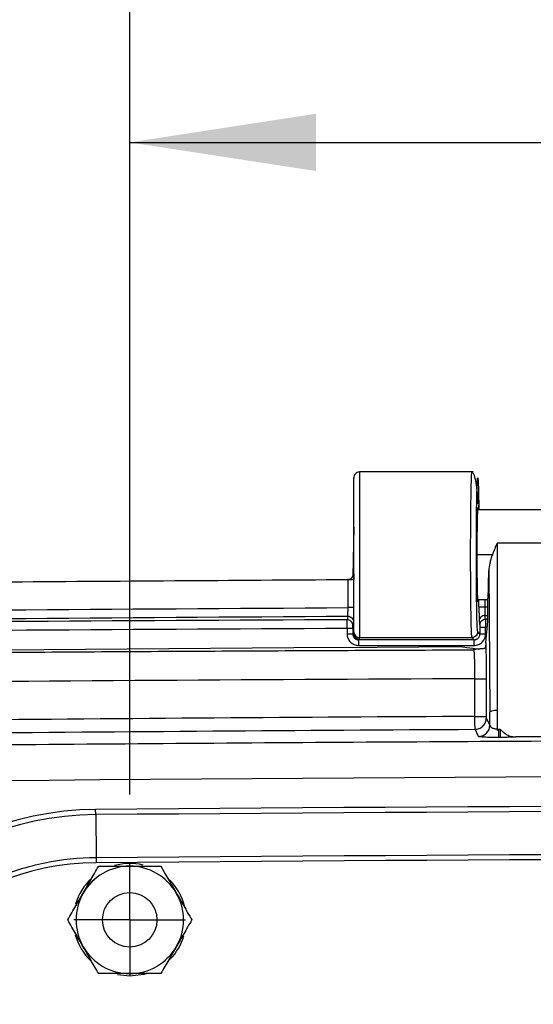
# Model space of a CAD drawing. Header units: inches. Extents: x 1.2 to 53.8, y 1.2 to 41.3.
# Tile 27 of 45: x 38.2 to 40, y 19 to 22.5. Entities that reach past the tile are written whole.
import ezdxf

# ---------------------------------------------------------------- set-up
doc = ezdxf.new("R2010")
doc.units = ezdxf.units.IN
doc.header["$LTSCALE"] = 5
doc.header["$MEASUREMENT"] = 0
doc.linetypes.add('CENTERX2', pattern=[0.8, 0.5, -0.1, 0.1, -0.1])
doc.layers.add('CENTER', color=40, linetype='CENTERX2')
doc.layers.add('DIMENSIONS', color=140, linetype='Continuous', lineweight=25)
doc.styles.add('SLDTEXTSTYLE0', font='TXT', dxfattribs={"width": 0.7})
doc.dimstyles.new('SLDDIMSTYLE1', dxfattribs={"dimtxt": 0.424805, "dimasz": 0.65, "dimexe": 0, "dimexo": 0.0625, "dimgap": 0.106201, "dimtad": 0, "dimtih": 1, "dimtoh": 1, "dimrnd": 1e-09, "dimzin": 12, "dimdsep": 46, "dimtxsty": 'SLDTEXTSTYLE0', "dimsah": 1, "dimcen": 0.09, "dimadec": 0, "dimazin": 3, "dimtfac": 1, "dimtofl": 0, "dimtmove": 0, "dimatfit": 3, "dimfxl": 0, "dimfrac": 2, "dimtolj": 1, "dimtzin": 12, "dimarcsym": 0})
doc.dimstyles.new('SLDDIMSTYLE4', dxfattribs={"dimtxt": 0.424805, "dimasz": 0.65, "dimexe": 0, "dimexo": 0.0625, "dimgap": 0.106201, "dimtad": 0, "dimtih": 1, "dimtoh": 1, "dimrnd": 1e-09, "dimzin": 4, "dimdsep": 46, "dimtxsty": 'SLDTEXTSTYLE0', "dimsah": 1, "dimcen": 0.09, "dimadec": 0, "dimazin": 1, "dimtfac": 1, "dimtofl": 0, "dimtmove": 0, "dimatfit": 3, "dimfxl": 0, "dimfrac": 2, "dimtolj": 1, "dimtzin": 12, "dimarcsym": 0})

# ---------------------------------------------------------------- blocks, each defined once
blk = doc.blocks.new('_D_13')
at = {"layer": 'DIMENSIONS'}
for p, q in [((38.1701, 19.3253), (32.0401, 19.3253)), ((32.6651, 19.3253), (32.6651, 16.2969)), ((31.8572, 15.5267), (31.7146, 15.5267)), ((31.7146, 15.5267), (31.7146, 14.8515)), ((33.4729, 15.5267), (33.6156, 15.5267)), ((33.6156, 15.5267), (33.6156, 14.8515)), ((31.7146, 14.8515), (31.8572, 14.8515)), ((33.6156, 14.8515), (33.4729, 14.8515)), ((32.6651, 11.3253), (32.6651, 14.7564)), ((38.6701, 11.3253), (32.0401, 11.3253))]:
    blk.add_line(p, q, dxfattribs=at)
for points in [[(32.6651, 19.3253), (32.5651, 18.6753), (32.7651, 18.6753)], [(32.6651, 11.3253), (32.7651, 11.9753), (32.5651, 11.9753)]]:
    blk.add_solid(points, dxfattribs=at)
at = {"layer": 'DIMENSIONS', "char_height": 0.41667, "attachment_point": 1, "style": 'SLDTEXTSTYLE0'}
for s, insert in [('8.00', (32.0339, 16.1589)), ('203.2', (31.8572, 15.3886))]:
    blk.add_mtext(s, dxfattribs=dict(at, insert=insert))
blk = doc.blocks.new('_D_14')
at = {"layer": 'DIMENSIONS'}
for p, q in [((38.6151, 19.7628), (38.6151, 22.6632)), ((47.6151, 19.6703), (47.6151, 22.6632)), ((38.6151, 22.0382), (41.9081, 22.0382)), ((42.4837, 22.0382), (42.3411, 22.0382)), ((42.3411, 22.0382), (42.3411, 21.3631)), ((44.0995, 22.0382), (44.2421, 22.0382)), ((44.2421, 22.0382), (44.2421, 21.3631)), ((47.6151, 22.0382), (44.6751, 22.0382)), ((42.3411, 21.3631), (42.4837, 21.3631)), ((44.2421, 21.3631), (44.0995, 21.3631))]:
    blk.add_line(p, q, dxfattribs=at)
for points in [[(38.6151, 22.0382), (39.2651, 21.9382), (39.2651, 22.1382)], [(47.6151, 22.0382), (46.9651, 22.1382), (46.9651, 21.9382)]]:
    blk.add_solid(points, dxfattribs=at)
at = {"layer": 'DIMENSIONS', "char_height": 0.41667, "attachment_point": 1, "style": 'SLDTEXTSTYLE0'}
for s, insert in [('9.00', (42.6604, 22.6704)), ('228.6', (42.4837, 21.9002))]:
    blk.add_mtext(s, dxfattribs=dict(at, insert=insert))
blk = doc.blocks.new('_D_15')
at = {"layer": 'DIMENSIONS'}
for p, q in [((37.8026, 17.9253), (37.8026, 24.3482)), ((48.4276, 17.9253), (48.4276, 24.3482)), ((37.8026, 23.7232), (41.9081, 23.7232)), ((42.4837, 23.7232), (42.3411, 23.7232)), ((42.3411, 23.7232), (42.3411, 23.048)), ((44.0995, 23.7232), (44.2421, 23.7232)), ((44.2421, 23.7232), (44.2421, 23.048)), ((48.4276, 23.7232), (44.6751, 23.7232)), ((42.3411, 23.048), (42.4837, 23.048)), ((44.2421, 23.048), (44.0995, 23.048))]:
    blk.add_line(p, q, dxfattribs=at)
for points in [[(37.8026, 23.7232), (38.4526, 23.6232), (38.4526, 23.8232)], [(48.4276, 23.7232), (47.7776, 23.8232), (47.7776, 23.6232)]]:
    blk.add_solid(points, dxfattribs=at)
at = {"layer": 'DIMENSIONS', "char_height": 0.41667, "attachment_point": 1, "style": 'SLDTEXTSTYLE0'}
for s, insert in [('10.63', (42.4837, 24.3554)), ('269.9', (42.4837, 23.5851))]:
    blk.add_mtext(s, dxfattribs=dict(at, insert=insert))
blk = doc.blocks.new('SW_CENTERMARKSYMBOL_7')
at = {"layer": 'CENTER', "color": 0}
for p, q in [((0, 0.1), (0, 0.195)), ((0, 0), (0, 0.1)), ((-0.1, 0), (-0.195, 0)), ((0, 0), (-0.1, 0)), ((0, 0), (0, -0.1)), ((0, 0), (0.1, 0)), ((0.1, 0), (0.195, 0)), ((0, -0.1), (0, -0.195))]:
    blk.add_line(p, q, dxfattribs=at)

msp = doc.modelspace()

# ---------------------------------------------------------------- linework, layer by layer
for p, q in [((39.3964, 20.3307), (39.3964, 20.8681)), ((39.8133, 20.8882), (39.4164, 20.8882)), ((39.4164, 20.8882), (39.4164, 20.3107)), ((40.3387, 20.7557), (39.8285, 20.7557)), ((39.833, 20.7557), (39.8328, 20.7725)), ((39.8328, 20.7722), (39.833, 20.7557)), ((39.3964, 20.6957), (39.3939, 20.5232)), ((39.3964, 20.6953), (39.3939, 20.5232)), ((39.8971, 20.6399), (39.8971, 19.9912)), ((40.3307, 20.6399), (39.8971, 20.6399)), ((39.8803, 20.5994), (39.8263, 20.5994)), ((39.3767, 20.4149), (39.3767, 20.5129)), ((39.3948, 20.5252), (39.3964, 20.5329)), ((39.3964, 20.5329), (39.3964, 20.5131)), ((39.8678, 20.5444), (39.8712, 20.05)), ((39.8285, 20.4432), (39.8639, 20.4432)), ((39.8335, 20.4176), (39.8335, 20.4432)), ((39.8535, 20.4432), (39.8535, 20.4176)), ((39.8639, 20.3671), (39.8639, 20.4432)), ((39.8535, 20.4176), (39.8639, 20.4176)), ((39.3758, 20.3851), (39.3734, 20.3728)), ((39.8568, 20.3751), (39.8542, 20.3877)), ((39.8542, 20.3877), (39.8639, 20.3877)), ((39.8639, 20.3751), (39.8568, 20.3751)), ((39.3731, 20.3433), (39.3731, 20.3231)), ((39.3933, 20.3431), (39.3933, 20.3229)), ((39.3959, 20.3651), (39.3935, 20.3529)), ((39.8343, 20.3678), (39.8369, 20.3551)), ((39.837, 20.3453), (39.837, 20.3228)), ((39.8568, 20.3231), (39.8568, 20.3456)), ((39.8573, 20.292), (39.8639, 20.3671)), ((39.3964, 20.3259), (39.3933, 20.3229)), ((39.3964, 20.3307), (39.3964, 20.3259)), ((39.4133, 20.3028), (39.4164, 20.3059)), ((39.4164, 20.3107), (39.8091, 20.3107)), ((39.4164, 20.3059), (39.4164, 20.3107)), ((39.8091, 20.3107), (39.817, 20.3028)), ((39.837, 20.3228), (39.8291, 20.3307)), ((39.8163, 20.2665), (39.8154, 20.2704)), ((39.8194, 20.1669), (39.8588, 20.1669)), ((39.8194, 20.0353), (39.8194, 20.1669)), ((39.8588, 20.1669), (39.8588, 20.0353)), ((39.8194, 20.0353), (39.8588, 20.0353)), ((39.8716, 20.0045), (39.8712, 20.05)), ((39.8712, 20.05), (39.8712, 20.05)), ((39.8589, 20.0297), (39.8716, 20.0045)), ((39.8324, 19.9651), (39.8198, 19.9904)), ((39.8971, 19.9912), (39.8971, 19.9862)), ((39.9016, 19.9909), (39.9073, 19.991)), ((39.9075, 19.9619), (39.9018, 19.9618)), ((38.4962, 19.6925), (38.4961, 19.7107)), ((38.4962, 19.6925), (38.4974, 19.5433)), ((38.4974, 19.5433), (38.4975, 19.5249)), ((38.6151, 19.1284), (38.5722, 19.1332))]:
    msp.add_line(p, q)
at = {"flags": 128}
for points in [[(37.4443, 20.2608), (37.7348, 20.2636), (38.0254, 20.2662), (38.3159, 20.2686), (38.6064, 20.271), (38.897, 20.2731), (39.1875, 20.2752), (39.4781, 20.277), (39.7686, 20.2788)], [(39.4131, 20.2831), (39.4636, 20.2831), (39.514, 20.2831), (39.5645, 20.2831), (39.615, 20.2831), (39.6654, 20.2831), (39.7159, 20.2831), (39.7664, 20.2831), (39.8168, 20.2831)], [(39.817, 20.3028), (39.7666, 20.3028), (39.7161, 20.3028), (39.6656, 20.3028), (39.6152, 20.3028), (39.5647, 20.3028), (39.5142, 20.3028), (39.4638, 20.3028), (39.4133, 20.3028)], [(39.7686, 20.2788), (39.7908, 20.2759), (39.8122, 20.2731), (39.8322, 20.2704)], [(38.6726, 19.137), (38.6641, 19.1346), (38.6151, 19.1284)]]:
    msp.add_lwpolyline(points, dxfattribs=at)
msp.add_circle((38.6151, 19.3253), 0.095)
for centre, radius, start, end in [((39.3764, 20.5329), 0.0199, 280.2179, 0.0242), ((39.4164, 20.3307), 0.02, 180.0044, 270.0043), ((39.8322, 20.0045), 0.0394, 270.3843, 359.8792), ((44.9263, 20.0138), 5.0247, 180.2605, 180.5926), ((44.9408, 20.0138), 5.0336, 180.26, 180.5915), ((43.1151, -562.6828), 582.4118, 89.5455852, 90.454415), ((38.5047, 18.6178), 1.0929, 90.4544, 179.5519), ((38.5047, 18.6178), 1.0747, 90.4544, 179.5519), ((43.1151, -562.6828), 582.3936, 89.5455852, 90.454415), ((38.5047, 18.6178), 0.9071, 90.4544, 179.5519), ((43.1151, -562.6828), 582.226, 89.5455852, 90.454415), ((38.6151, 19.3253), 0.1969, 76.2998, 105.6098), ((38.6151, 19.3253), 0.1875, 90, 150), ((38.6151, 19.3253), 0.1875, 30, 90), ((38.6151, 19.3253), 0.1969, 132.2871, 163.9223), ((38.6151, 19.3253), 0.1969, 14.1147, 45.2197), ((38.6151, 19.3253), 0.1875, 150, 210), ((38.6151, 19.3253), 0.1875, 330, 30), ((38.6151, 19.3253), 0.1969, 195.2345, 226.4162), ((38.6151, 19.3253), 0.1969, 315.7761, 343.6097), ((38.6151, 19.3253), 0.1875, 210, 270), ((38.6151, 19.3253), 0.1875, 270, 330)]:
    msp.add_arc(centre, radius, start, end)
for points, knots in [([(39.4164, 20.8882), (39.4138, 20.8879), (39.4085, 20.8872), (39.4019, 20.8822), (39.3973, 20.875), (39.3967, 20.8691), (39.3964, 20.8661)], [0, 0, 0, 0, 0.253284, 0.505116, 0.754281, 1, 1, 1, 1]), ([(39.8091, 20.3107), (39.8086, 20.3139), (39.8077, 20.3199), (39.8066, 20.3576), (39.8058, 20.3985), (39.8053, 20.4337), (39.8049, 20.47), (39.8046, 20.5201), (39.8044, 20.5853), (39.8045, 20.6514), (39.8048, 20.7148), (39.8053, 20.7599), (39.8057, 20.7889), (39.8059, 20.8037), (39.8063, 20.8268), (39.8071, 20.8597), (39.8082, 20.8848), (39.8089, 20.8871), (39.8092, 20.888)], [0, 0, 0, 0, 0.098537, 0.187308, 0.266292, 0.302164, 0.335572, 0.408072, 0.480748, 0.553602, 0.626634, 0.699353, 0.725001, 0.750118, 0.766928, 0.837881, 0.939541, 1, 1, 1, 1]), ([(39.8312, 20.7773), (39.8301, 20.7932), (39.8278, 20.8253), (39.8223, 20.8601), (39.816, 20.8837), (39.8115, 20.8867), (39.8092, 20.8882)], [0, 0, 0, 0, 0.245395, 0.494637, 0.746612, 1, 1, 1, 1]), ([(39.8291, 20.3307), (39.8287, 20.3311), (39.8283, 20.3343), (39.8275, 20.3461), (39.8272, 20.3547), (39.8265, 20.3769), (39.8262, 20.3904), (39.8256, 20.4214), (39.8254, 20.439), (39.825, 20.477), (39.8248, 20.4975), (39.8246, 20.5402), (39.8245, 20.5624), (39.8245, 20.6071), (39.8245, 20.6296), (39.8246, 20.6735), (39.8248, 20.6949), (39.8251, 20.7353), (39.8253, 20.7543), (39.8258, 20.7887), (39.8261, 20.8041), (39.8267, 20.8303), (39.8271, 20.8411), (39.8278, 20.8576), (39.8282, 20.8632), (39.829, 20.8689), (39.8294, 20.8689), (39.8301, 20.8634), (39.8305, 20.8578), (39.8312, 20.8415), (39.8316, 20.8308), (39.8322, 20.8047), (39.8325, 20.7893), (39.8328, 20.7722)], [0, 0, 0, 0, 0.0625, 0.0625, 0.125, 0.125, 0.1875, 0.1875, 0.25, 0.25, 0.3125, 0.3125, 0.375, 0.375, 0.4375, 0.4375, 0.5, 0.5, 0.5625, 0.5625, 0.625, 0.625, 0.6875, 0.6875, 0.75, 0.75, 0.8125, 0.8125, 0.875, 0.875, 0.9375, 0.9375, 1, 1, 1, 1]), ([(39.8299, 20.7557), (39.8296, 20.759), (39.8291, 20.7675), (39.8281, 20.7544), (39.8271, 20.7187), (39.8264, 20.6628), (39.8264, 20.62), (39.8263, 20.5994)], [0, 0, 0, 0, 0.1354283, 0.343034, 0.5677357, 0.7924237, 1, 1, 1, 1]), ([(39.8263, 20.5994), (39.8264, 20.5789), (39.8264, 20.5361), (39.8271, 20.4802), (39.8281, 20.4444), (39.8291, 20.4313), (39.8296, 20.4398), (39.8299, 20.4432)], [0, 0, 0, 0, 0.207576, 0.432264, 0.656966, 0.864572, 1, 1, 1, 1]), ([(39.8803, 20.5994), (39.8785, 20.5944), (39.8768, 20.5893), (39.8737, 20.5796), (39.8724, 20.5749), (39.8692, 20.5612), (39.8678, 20.5527), (39.8678, 20.5444)], [0, 0, 0, 0, 0.25, 0.25, 0.5, 0.5, 1, 1, 1, 1]), ([(36.9535, 20.4941), (36.9787, 20.4943), (37.004, 20.4946), (37.0544, 20.4951), (37.1302, 20.4958), (37.3068, 20.4975), (37.6602, 20.5006), (38.3669, 20.5064), (38.9726, 20.5106), (39.3765, 20.5129)], [0, 0, 0, 0, 0.03125, 0.03125, 0.0625, 0.125, 0.25, 0.5, 1, 1, 1, 1]), ([(39.3801, 20.513), (39.3839, 20.5131), (39.3878, 20.5132), (39.3937, 20.5138), (39.3957, 20.5141), (39.3964, 20.5145)], [0, 0, 0, 0, 0.5, 0.5, 1, 1, 1, 1]), ([(39.8639, 20.4432), (39.8643, 20.4432), (39.8647, 20.4453), (39.8655, 20.4546), (39.8659, 20.4617), (39.8666, 20.4802), (39.8669, 20.4916), (39.8674, 20.5168), (39.8676, 20.5305), (39.8678, 20.5444)], [0, 0, 0, 0, 0.25, 0.25, 0.5, 0.5, 0.75, 0.75, 1, 1, 1, 1]), ([(39.3758, 20.3851), (39.3758, 20.3852), (39.3759, 20.3855), (39.376, 20.3863), (39.3761, 20.3875), (39.3762, 20.3889), (39.3762, 20.3905), (39.3763, 20.3923), (39.3764, 20.3943), (39.3764, 20.3963), (39.3765, 20.3983), (39.3765, 20.4004), (39.3766, 20.4024), (39.3766, 20.4044), (39.3766, 20.4064), (39.3767, 20.4083), (39.3767, 20.4101), (39.3767, 20.4118), (39.3767, 20.4134), (39.3767, 20.4144), (39.3767, 20.4149)], [0, 0, 0, 0, 0.077574, 0.152558, 0.224953, 0.294758, 0.361974, 0.426599, 0.488633, 0.548077, 0.604931, 0.659193, 0.710864, 0.759944, 0.806432, 0.850329, 0.891634, 0.930348, 0.96647, 1, 1, 1, 1]), ([(39.3964, 20.4149), (39.3955, 20.4149), (39.393, 20.4149), (39.3859, 20.4149), (39.3813, 20.4149), (39.3767, 20.4149)], [0, 0, 0, 0, 0.5, 0.5, 1, 1, 1, 1]), ([(39.8335, 20.4176), (39.8335, 20.4114), (39.8336, 20.4052), (39.8336, 20.3937), (39.8337, 20.3883), (39.8339, 20.3747), (39.8341, 20.3688), (39.8343, 20.3678)], [0, 0, 0, 0, 0.25, 0.25, 0.5, 0.5, 1, 1, 1, 1]), ([(39.8335, 20.4176), (39.8336, 20.4176), (39.8358, 20.4176), (39.8432, 20.4176), (39.8484, 20.4176), (39.8535, 20.4176)], [0, 0, 0, 0, 0.5, 0.5, 1, 1, 1, 1]), ([(39.8535, 20.4176), (39.8535, 20.4165), (39.8535, 20.4143), (39.8535, 20.4109), (39.8536, 20.4076), (39.8536, 20.4044), (39.8536, 20.4012), (39.8537, 20.3983), (39.8538, 20.3956), (39.8538, 20.3931), (39.8539, 20.3911), (39.854, 20.3894), (39.8541, 20.3882), (39.8542, 20.3879), (39.8542, 20.3877)], [0, 0, 0, 0, 0.073694, 0.149139, 0.226334, 0.305281, 0.38598, 0.468433, 0.55264, 0.638601, 0.726317, 0.815789, 0.907016, 1, 1, 1, 1]), ([(39.3758, 20.3851), (39.3811, 20.3851), (39.3863, 20.3829), (39.3937, 20.3756), (39.3959, 20.3704), (39.3959, 20.3651)], [0, 0, 0, 0, 0.5, 0.5, 1, 1, 1, 1]), ([(39.8542, 20.3877), (39.849, 20.3876), (39.8438, 20.3855), (39.8365, 20.3781), (39.8343, 20.373), (39.8343, 20.3678)], [0, 0, 0, 0, 0.5, 0.5, 1, 1, 1, 1]), ([(39.8369, 20.3551), (39.8369, 20.3603), (39.839, 20.3655), (39.8464, 20.3729), (39.8515, 20.375), (39.8568, 20.3751)], [0, 0, 0, 0, 0.5, 0.5, 1, 1, 1, 1]), ([(39.8568, 20.3751), (39.8568, 20.3749), (39.8568, 20.3746), (39.8568, 20.3737), (39.8568, 20.3725), (39.8568, 20.3709), (39.8568, 20.3691), (39.8568, 20.3671), (39.8568, 20.3649), (39.8568, 20.3626), (39.8568, 20.3602), (39.8568, 20.3577), (39.8568, 20.3553), (39.8568, 20.3528), (39.8568, 20.3503), (39.8568, 20.3479), (39.8568, 20.3464), (39.8568, 20.3456)], [0, 0, 0, 0, 0.080644, 0.159294, 0.235946, 0.310601, 0.38326, 0.453922, 0.522587, 0.589254, 0.653926, 0.716599, 0.777274, 0.835951, 0.892633, 0.947316, 1, 1, 1, 1]), ([(39.3731, 20.3433), (39.3731, 20.3507), (39.3731, 20.358), (39.3732, 20.3687), (39.3733, 20.3722), (39.3734, 20.3728)], [0, 0, 0, 0, 0.5, 0.5, 1, 1, 1, 1]), ([(39.3731, 20.3433), (39.3783, 20.3433), (39.3835, 20.3433), (39.391, 20.3432), (39.3932, 20.3431), (39.3933, 20.3431)], [0, 0, 0, 0, 0.5, 0.5, 1, 1, 1, 1]), ([(39.3935, 20.3529), (39.3935, 20.3581), (39.3913, 20.3633), (39.3839, 20.3707), (39.3786, 20.3728), (39.3734, 20.3728)], [0, 0, 0, 0, 0.5, 0.5, 1, 1, 1, 1]), ([(39.3933, 20.3431), (39.3933, 20.3455), (39.3933, 20.3479), (39.3934, 20.3515), (39.3934, 20.3527), (39.3935, 20.3529)], [0, 0, 0, 0, 0.5, 0.5, 1, 1, 1, 1]), ([(39.8369, 20.3551), (39.8369, 20.3549), (39.8369, 20.3538), (39.837, 20.3502), (39.837, 20.3478), (39.837, 20.3453)], [0, 0, 0, 0, 0.5, 0.5, 1, 1, 1, 1]), ([(39.8568, 20.3456), (39.8517, 20.3456), (39.8466, 20.3456), (39.8393, 20.3455), (39.8371, 20.3454), (39.837, 20.3453)], [0, 0, 0, 0, 0.5, 0.5, 1, 1, 1, 1]), ([(39.3731, 20.3231), (39.3731, 20.3179), (39.3742, 20.3127), (39.3782, 20.303), (39.3811, 20.2986), (39.3922, 20.2874), (39.4026, 20.2831), (39.4131, 20.2831)], [0, 0, 0, 0, 0.25, 0.25, 0.5, 0.5, 1, 1, 1, 1]), ([(39.3731, 20.3231), (39.3783, 20.3231), (39.3835, 20.3231), (39.391, 20.323), (39.3932, 20.3229), (39.3933, 20.3229)], [0, 0, 0, 0, 0.5, 0.5, 1, 1, 1, 1]), ([(39.3933, 20.3229), (39.3934, 20.3219), (39.3934, 20.3201), (39.394, 20.3174), (39.3949, 20.3149), (39.3961, 20.3125), (39.3976, 20.3104), (39.3992, 20.3086), (39.401, 20.307), (39.403, 20.3057), (39.405, 20.3046), (39.4071, 20.3038), (39.4092, 20.3032), (39.4113, 20.3029), (39.4126, 20.3029), (39.4133, 20.3028)], [0, 0, 0, 0, 0.089223, 0.176389, 0.261499, 0.344556, 0.42556, 0.504515, 0.581421, 0.656282, 0.729099, 0.799877, 0.868617, 0.935324, 1, 1, 1, 1]), ([(39.3964, 20.3259), (39.3964, 20.3207), (39.3985, 20.3155), (39.4059, 20.3081), (39.4111, 20.3059), (39.4164, 20.3059)], [0, 0, 0, 0, 0.5, 0.5, 1, 1, 1, 1]), ([(39.8291, 20.3307), (39.8291, 20.3255), (39.8269, 20.3203), (39.8195, 20.3129), (39.8143, 20.3107), (39.8091, 20.3107)], [0, 0, 0, 0, 0.5, 0.5, 1, 1, 1, 1]), ([(39.8168, 20.2831), (39.8221, 20.2831), (39.8273, 20.2841), (39.837, 20.2881), (39.8414, 20.2911), (39.8525, 20.3022), (39.8568, 20.3126), (39.8568, 20.3231)], [0, 0, 0, 0, 0.25, 0.25, 0.5, 0.5, 1, 1, 1, 1]), ([(39.817, 20.3028), (39.8179, 20.3028), (39.8197, 20.3029), (39.8224, 20.3034), (39.8248, 20.3043), (39.8272, 20.3055), (39.8293, 20.3069), (39.8318, 20.3091), (39.8344, 20.3125), (39.8366, 20.3174), (39.8369, 20.321), (39.837, 20.3228)], [0, 0, 0, 0, 0.086343, 0.171502, 0.255484, 0.338297, 0.419951, 0.500452, 0.659287, 0.825786, 1, 1, 1, 1]), ([(39.837, 20.3228), (39.8371, 20.3229), (39.8393, 20.3229), (39.8466, 20.323), (39.8517, 20.3231), (39.8568, 20.3231)], [0, 0, 0, 0, 0.5, 0.5, 1, 1, 1, 1]), ([(39.4133, 20.3028), (39.4133, 20.3028), (39.4132, 20.3006), (39.4131, 20.2933), (39.4131, 20.2883), (39.4131, 20.2831)], [0, 0, 0, 0, 0.5, 0.5, 1, 1, 1, 1]), ([(39.8154, 20.2704), (39.8158, 20.2704), (39.8166, 20.2704), (39.8179, 20.2704), (39.8191, 20.2704), (39.8203, 20.2705), (39.8215, 20.2705), (39.8227, 20.2705), (39.8239, 20.2706), (39.8251, 20.2707), (39.8263, 20.2708), (39.8284, 20.2709), (39.8311, 20.2711), (39.8333, 20.2714), (39.8348, 20.2715), (39.8356, 20.2716), (39.837, 20.2718), (39.8397, 20.272), (39.8436, 20.2723), (39.8478, 20.2726), (39.8516, 20.2729), (39.8535, 20.2731), (39.8545, 20.2732)], [0, 0, 0, 0, 0.011058, 0.023002, 0.036388, 0.051614, 0.068952, 0.088588, 0.110648, 0.135221, 0.162372, 0.19215, 0.285167, 0.397368, 0.42588, 0.454387, 0.494224, 0.584576, 0.682266, 0.786996, 0.900717, 1, 1, 1, 1]), ([(39.8168, 20.2831), (39.8168, 20.2882), (39.8169, 20.2933), (39.8169, 20.3005), (39.817, 20.3027), (39.817, 20.3028)], [0, 0, 0, 0, 0.5, 0.5, 1, 1, 1, 1]), ([(39.857, 20.2858), (39.857, 20.2853), (39.8569, 20.2842), (39.8567, 20.2822), (39.8562, 20.2797), (39.8554, 20.2766), (39.8548, 20.2743), (39.8545, 20.2732)], [0, 0, 0, 0, 0.168526, 0.335209, 0.5035, 0.76478, 1, 1, 1, 1]), ([(39.8573, 20.292), (39.8573, 20.2918), (39.8572, 20.2915), (39.8572, 20.2907), (39.8572, 20.2895), (39.8571, 20.2879), (39.8571, 20.2866), (39.857, 20.2858)], [0, 0, 0, 0, 0.12673, 0.274472, 0.444749, 0.688283, 1, 1, 1, 1]), ([(39.857, 20.2858), (39.8572, 20.2827), (39.8573, 20.2793), (39.8575, 20.2719), (39.8577, 20.2678), (39.858, 20.255), (39.8582, 20.2454), (39.8585, 20.2246), (39.8586, 20.2136), (39.8587, 20.1906), (39.8588, 20.1787), (39.8588, 20.1669)], [0, 0, 0, 0, 0.125, 0.125, 0.25, 0.25, 0.5, 0.5, 0.75, 0.75, 1, 1, 1, 1]), ([(39.8163, 20.2665), (39.6864, 20.266), (39.4258, 20.2649), (39.0339, 20.263), (38.6397, 20.2609), (38.2433, 20.2584), (37.8447, 20.2558), (37.5781, 20.2538), (37.4445, 20.2528)], [0, 0, 0, 0, 0.164314, 0.329569, 0.495765, 0.662902, 0.830981, 1, 1, 1, 1]), ([(39.8194, 20.1669), (39.8194, 20.169), (39.8194, 20.1732), (39.8194, 20.1795), (39.8194, 20.1859), (39.8193, 20.1922), (39.8192, 20.1985), (39.8192, 20.2048), (39.8191, 20.2109), (39.8189, 20.217), (39.8188, 20.2228), (39.8187, 20.2285), (39.8185, 20.2339), (39.8184, 20.239), (39.8182, 20.2439), (39.818, 20.2483), (39.8178, 20.2524), (39.8176, 20.256), (39.8173, 20.2592), (39.8171, 20.2619), (39.8168, 20.264), (39.8166, 20.2656), (39.8164, 20.2662), (39.8163, 20.2665)], [0, 0, 0, 0, 0.042247, 0.085031, 0.128351, 0.172208, 0.2166, 0.261529, 0.306995, 0.352998, 0.39954, 0.446618, 0.494234, 0.542387, 0.591079, 0.64031, 0.690078, 0.740384, 0.79123, 0.842613, 0.894537, 0.946999, 1, 1, 1, 1]), ([(39.8198, 19.9904), (39.8198, 19.9909), (39.8197, 19.9961), (39.8196, 20.0126), (39.8195, 20.0239), (39.8194, 20.0353)], [0, 0, 0, 0, 0.5, 0.5, 1, 1, 1, 1]), ([(39.8588, 20.0353), (39.8588, 20.0339), (39.8588, 20.0325), (39.8588, 20.0304), (39.8589, 20.0297), (39.8589, 20.0297)], [0, 0, 0, 0, 0.5, 0.5, 1, 1, 1, 1]), ([(39.8712, 20.05), (39.8714, 20.0518), (39.8742, 20.0536), (39.8836, 20.0564), (39.8902, 20.0573), (39.8971, 20.0576)], [0, 0, 0, 0, 0.5, 0.5, 1, 1, 1, 1]), ([(39.8198, 19.9904), (39.8244, 19.9904), (39.8294, 19.9913), (39.839, 19.9951), (39.8436, 19.9981), (39.8513, 20.0058), (39.8543, 20.0104), (39.8581, 20.0201), (39.8589, 20.0251), (39.8589, 20.0297)], [0, 0, 0, 0, 0.25, 0.25, 0.5, 0.5, 0.75, 0.75, 1, 1, 1, 1]), ([(39.8716, 20.0045), (39.8716, 20.004), (39.8717, 20.003), (39.8723, 20.0017), (39.8731, 20.0004), (39.8741, 19.9992), (39.8753, 19.9982), (39.8765, 19.9972), (39.8779, 19.9964), (39.8799, 19.9952), (39.883, 19.9939), (39.8874, 19.9926), (39.8921, 19.9916), (39.8955, 19.9913), (39.8972, 19.9911)], [0, 0, 0, 0, 0.0835538, 0.1623513, 0.236401, 0.3057134, 0.3703014, 0.430181, 0.4853722, 0.5359009, 0.6621498, 0.7808595, 0.8930673, 1, 1, 1, 1]), ([(39.9018, 19.9618), (39.8926, 19.9618), (39.8835, 19.9618), (39.8668, 19.9621), (39.8593, 19.9624), (39.8405, 19.9633), (39.8329, 19.9642), (39.8324, 19.9651)], [0, 0, 0, 0, 0.25, 0.25, 0.5, 0.5, 1, 1, 1, 1]), ([(39.9073, 19.991), (39.9085, 19.9896), (39.911, 19.987), (39.9148, 19.9834), (39.9213, 19.9777), (39.9293, 19.9723), (39.939, 19.9679), (39.9466, 19.9655), (39.9544, 19.9639), (39.9597, 19.9637), (39.9624, 19.9637)], [0, 0, 0, 0, 0.087875, 0.171289, 0.250422, 0.500462, 0.62637, 0.750635, 0.876019, 1, 1, 1, 1]), ([(39.9624, 19.9637), (39.9561, 19.9632), (39.9479, 19.9627), (39.9336, 19.9623), (39.9286, 19.9621), (39.9182, 19.9619), (39.9128, 19.9619), (39.9075, 19.9619)], [0, 0, 0, 0, 0.5, 0.5, 0.75, 0.75, 1, 1, 1, 1]), ([(48.7827, 19.9289), (46.8936, 19.9473), (45.0044, 19.9565), (42.1705, 19.9565), (40.7536, 19.953), (39.1005, 19.943), (38.274, 19.9365), (37.8608, 19.9328), (37.6542, 19.9309), (37.5508, 19.9299), (37.5066, 19.9295), (37.4771, 19.9292), (37.4623, 19.929), (37.4475, 19.9289)], [0, 0, 0, 0, 0.5, 0.5, 0.75, 0.875, 0.9375, 0.96875, 0.984375, 0.992188, 0.996094, 0.996094, 1, 1, 1, 1]), ([(37.5792, 18.625), (37.5797, 18.685), (37.586, 18.7449), (37.6101, 18.8624), (37.6278, 18.92), (37.6742, 19.0306), (37.7027, 19.0837), (37.7696, 19.1833), (37.8078, 19.2298), (37.8926, 19.3146), (37.9392, 19.3529), (38.0388, 19.4197), (38.0918, 19.4483), (38.2024, 19.4946), (38.26, 19.5124), (38.3775, 19.5365), (38.4374, 19.5428), (38.4974, 19.5433)], [0, 0, 0, 0, 0.125, 0.125, 0.25, 0.25, 0.375, 0.375, 0.5, 0.5, 0.625, 0.625, 0.75, 0.75, 0.875, 0.875, 1, 1, 1, 1]), ([(38.4528, 19.419), (38.4614, 19.4341), (38.47, 19.4489), (38.4877, 19.4795), (38.4968, 19.4954), (38.5069, 19.5128)], [0, 0, 0, 0, 0.5, 0.5, 1, 1, 1, 1]), ([(38.5069, 19.5128), (38.527, 19.5128), (38.5453, 19.5128), (38.5807, 19.5128), (38.5978, 19.5128), (38.6151, 19.5128)], [0, 0, 0, 0, 0.5, 0.5, 1, 1, 1, 1]), ([(38.6151, 19.5128), (38.6325, 19.5128), (38.6496, 19.5128), (38.685, 19.5128), (38.7033, 19.5128), (38.7234, 19.5128)], [0, 0, 0, 0, 0.5, 0.5, 1, 1, 1, 1]), ([(38.7234, 19.5128), (38.7334, 19.4954), (38.7426, 19.4795), (38.7603, 19.4489), (38.7688, 19.4341), (38.7775, 19.419)], [0, 0, 0, 0, 0.5, 0.5, 1, 1, 1, 1]), ([(38.3986, 19.3253), (38.4087, 19.3427), (38.4178, 19.3585), (38.4355, 19.3892), (38.4441, 19.404), (38.4528, 19.419)], [0, 0, 0, 0, 0.5, 0.5, 1, 1, 1, 1]), ([(38.7775, 19.419), (38.7862, 19.404), (38.7947, 19.3892), (38.8124, 19.3585), (38.8216, 19.3427), (38.8316, 19.3253)], [0, 0, 0, 0, 0.5, 0.5, 1, 1, 1, 1]), ([(38.4528, 19.2315), (38.4441, 19.2466), (38.4355, 19.2614), (38.4178, 19.292), (38.4087, 19.3079), (38.3986, 19.3253)], [0, 0, 0, 0, 0.5, 0.5, 1, 1, 1, 1]), ([(38.8316, 19.3253), (38.8216, 19.3079), (38.8124, 19.292), (38.7947, 19.2614), (38.7862, 19.2466), (38.7775, 19.2315)], [0, 0, 0, 0, 0.5, 0.5, 1, 1, 1, 1]), ([(38.5069, 19.1378), (38.4968, 19.1552), (38.4877, 19.171), (38.47, 19.2017), (38.4614, 19.2165), (38.4528, 19.2315)], [0, 0, 0, 0, 0.5, 0.5, 1, 1, 1, 1]), ([(38.7775, 19.2315), (38.7688, 19.2165), (38.7603, 19.2017), (38.7426, 19.171), (38.7334, 19.1552), (38.7234, 19.1378)], [0, 0, 0, 0, 0.5, 0.5, 1, 1, 1, 1]), ([(38.6151, 19.1378), (38.5978, 19.1378), (38.5807, 19.1378), (38.5453, 19.1378), (38.527, 19.1378), (38.5069, 19.1378)], [0, 0, 0, 0, 0.5, 0.5, 1, 1, 1, 1]), ([(38.7234, 19.1378), (38.7033, 19.1378), (38.685, 19.1378), (38.6496, 19.1378), (38.6325, 19.1378), (38.6151, 19.1378)], [0, 0, 0, 0, 0.5, 0.5, 1, 1, 1, 1])]:
    msp.add_open_spline(points, degree=3, knots=knots)
for points in [[(39.8971, 20.6399), (39.8913, 20.6268), (39.8854, 20.6133), (39.8803, 20.5994)], [(39.3767, 20.5129), (39.3766, 20.5129), (39.3766, 20.5129), (39.3765, 20.5129)], [(39.3767, 20.5129), (39.3778, 20.513), (39.3789, 20.5131), (39.38, 20.5133)], [(39.3801, 20.513), (39.3801, 20.5131), (39.38, 20.5132), (39.38, 20.5133)], [(36.9791, 20.3964), (37.7783, 20.4041), (38.5775, 20.4103), (39.3767, 20.4149)], [(36.9793, 20.3665), (37.7782, 20.3742), (38.577, 20.3804), (39.3758, 20.3851)], [(36.9884, 20.3278), (37.7833, 20.3342), (38.5782, 20.3394), (39.3731, 20.3433)], [(39.3734, 20.3728), (38.5784, 20.3689), (37.7835, 20.3637), (36.9886, 20.3572)], [(39.8194, 20.1669), (39.028, 20.163), (38.2367, 20.1578), (37.4454, 20.1512)], [(39.8194, 20.0353), (39.2131, 20.0319), (38.6068, 20.0275), (38.0005, 20.0222)], [(37.99, 19.9771), (38.5999, 19.9825), (39.2099, 19.9869), (39.8198, 19.9904)], [(39.8971, 19.9862), (39.8987, 19.9877), (39.9002, 19.9893), (39.9016, 19.9909)], [(40.2682, 19.9653), (40.1663, 19.9647), (40.0643, 19.9642), (39.9624, 19.9637)], [(48.7815, 19.8041), (45.0039, 19.8409), (41.2263, 19.8409), (37.4487, 19.8041)], [(38.4974, 19.5433), (41.5758, 19.5677), (44.6544, 19.5677), (47.7329, 19.5433)]]:
    msp.add_open_spline(points, degree=3)

# ---------------------------------------------------------------- block references
at = {"layer": 'CENTER'}
msp.add_blockref('SW_CENTERMARKSYMBOL_7', (38.6151, 19.3253), dxfattribs=at)

# ---------------------------------------------------------------- dimensions: what is measured, and where the dimension line sits
at = {"layer": 'DIMENSIONS'}
for base, p1, p2, angle, dimstyle, picture, middle in [((48.4276328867, 23.7231796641), (37.8026328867, 17.6752853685), (48.4276328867, 17.6752853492), 0, 'SLDDIMSTYLE1', '_D_15', (43.2915964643, 23.7231796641)), ((32.6651, 11.3253), (38.4201, 19.3253), (38.9201, 11.3253), 90, 'SLDDIMSTYLE4', '_D_13', (32.6651, 15.5267))]:
    dim = msp.add_linear_dim(base=base, p1=p1, p2=p2, angle=angle, dimstyle=dimstyle, dxfattribs=at)
    dim.commit()
    dim.dimension.update_dxf_attribs({"geometry": picture, "text_midpoint": middle, "dimtype": 160})
dim = msp.add_linear_dim(base=(47.6151, 22.0382), p1=(38.6151, 19.5128), p2=(47.6151, 19.4203), dimstyle='SLDDIMSTYLE4', dxfattribs=at)
dim.commit()
dim.dimension.update_dxf_attribs({"geometry": '_D_14', "text_midpoint": (43.2916, 22.0382), "dimtype": 160})

doc.saveas('drawing.dxf')
